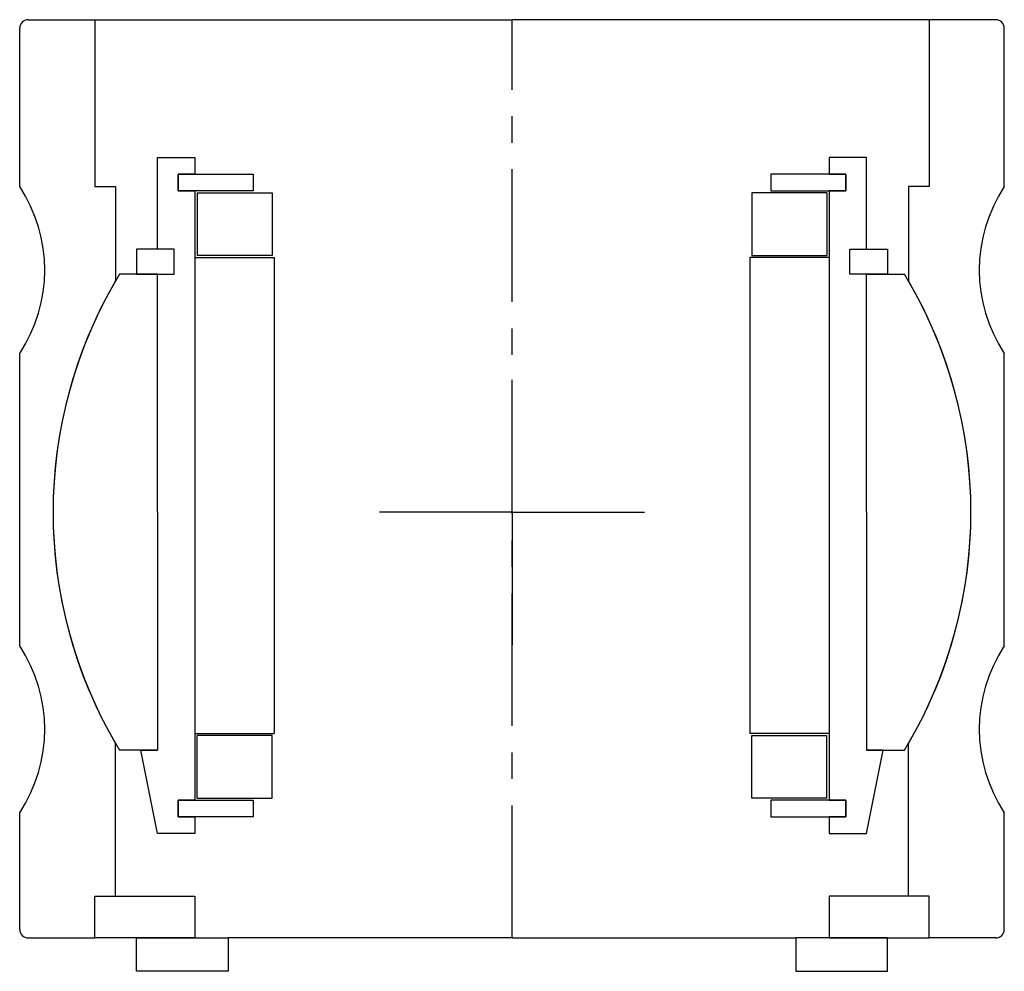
# Model space of a CAD drawing. Header units: millimetres. Extents: x -59 to 59, y -4 to 110.
import ezdxf

# ---------------------------------------------------------------- set-up
doc = ezdxf.new("R2010")
doc.units = ezdxf.units.MM
doc.header["$LTSCALE"] = 0.5
doc.header["$MEASUREMENT"] = 0
doc.linetypes.add('CENTER', pattern=[50.8, 31.75, -6.35, 6.35, -6.35])
doc.layers.get('0').update_dxf_attribs({"linetype": 'CONTINUOUS'})
doc.layers.add('Center', color=1, linetype='CENTER')

# ---------------------------------------------------------------- blocks, each defined once
blk = doc.blocks.new('43040-60-house')
for p, q in [((-58, 59), (-50, 59)), ((-50, 59), (0, 59)), ((-50, 59), (-50, 39)), ((50, 59), (0, 59)), ((58, 59), (50, 59)), ((50, 59), (50, 39)), ((-59, 39), (-59, 58)), ((59, 39), (59, 58)), ((-50, 39), (-47.5, 39)), ((-47.5, 39), (-47.5, 27.73)), ((47.5, 39), (47.5, 27.73)), ((50, 39), (47.5, 39)), ((-59, -16), (-59, 19)), ((59, -16), (59, 19)), ((-47.5, -46), (-47.5, -27.73)), ((47.5, -46), (47.5, -27.73)), ((-59, -50), (-59, -36)), ((59, -50), (59, -36)), ((-50, -46), (-38, -46)), ((-50, -51), (-50, -46)), ((-50, -51), (-50, -46)), ((-50, -46), (-47.5, -46)), ((-38, -46), (-38, -51)), ((50, -46), (38, -46)), ((38, -46), (38, -51)), ((50, -46), (47.5, -46)), ((50, -51), (50, -46)), ((50, -51), (50, -46)), ((-58, -51), (-50, -51)), ((-38, -51), (-50, -51)), ((-45, -51), (-34, -51)), ((-45, -55), (-45, -51)), ((0, -51), (-34, -51)), ((-34, -51), (-34, -55)), ((0, -51), (34, -51)), ((45, -51), (34, -51)), ((34, -51), (34, -55)), ((38, -51), (50, -51)), ((45, -55), (45, -51)), ((58, -51), (50, -51)), ((-34, -55), (-45, -55)), ((34, -55), (45, -55))]:
    blk.add_line(p, q)
for centre, radius, start, end in [((-58, 58), 1, 90, 180), ((58, 58), 1, 0, 90), ((-74.17, 29), 18.17, 326.6015, 33.3985), ((74.17, 29), 18.17, 146.6015, 213.3985), ((0, 0), 55, 149.7274, 210.2726), ((0, 0), 55, 329.7274, 30.2726), ((-74.17, -26), 18.17, 326.6015, 33.3985), ((74.17, -26), 18.17, 146.6015, 213.3985), ((-58, -50), 1, 180, 270), ((58, -50), 1, 270, 0)]:
    blk.add_arc(centre, radius, start, end)
at = {"layer": 'Center'}
blk.add_line((0, -51), (0, 59), dxfattribs=at)
blk = doc.blocks.new('M27-105 & M15-101 - dia57')
for p, q in [((-42.5, 31.5), (-42.5, 42.5)), ((-42.5, 42.5), (-38, 42.5)), ((-38, 42.5), (-38, 40.5)), ((38, 42.5), (38, 40.5)), ((42.5, 42.5), (38, 42.5)), ((42.5, 31.5), (42.5, 42.5)), ((-40, 40.5), (-31, 40.5)), ((-38, 40.5), (-40, 40.5)), ((-40, 40.5), (-40, 38.5)), ((-40, 38.5), (-40, 40.5)), ((-31, 40.5), (-31, 38.5)), ((31, 40.5), (31, 38.5)), ((40, 40.5), (31, 40.5)), ((38, 40.5), (40, 40.5)), ((40, 38.5), (40, 40.5)), ((40, 40.5), (40, 38.5)), ((-31, 38.5), (-40, 38.5)), ((-40, 38.5), (-38, 38.5)), ((-38, 38.5), (-38, -34.5)), ((-37.75, 38.25), (-28.75, 38.25)), ((-37.75, 38.25), (-37.75, 30.75)), ((-28.75, 38.25), (-28.75, 30.75)), ((28.75, 38.25), (28.75, 30.75)), ((37.75, 38.25), (28.75, 38.25)), ((31, 38.5), (40, 38.5)), ((37.75, 38.25), (37.75, 30.75)), ((40, 38.5), (38, 38.5)), ((38, 38.5), (38, -34.5)), ((-40.5, 31.5), (-45, 31.5)), ((-45, 31.5), (-45, 28.5)), ((-40.5, 31.5), (-42.5, 31.5)), ((-40.5, 28.5), (-40.5, 31.5)), ((-40.5, 28.5), (-40.5, 31.5)), ((-28.75, 30.75), (-37.75, 30.75)), ((28.75, 30.75), (37.75, 30.75)), ((40.5, 28.5), (40.5, 31.5)), ((40.5, 28.5), (40.5, 31.5)), ((40.5, 31.5), (45, 31.5)), ((40.5, 31.5), (42.5, 31.5)), ((45, 31.5), (45, 28.5)), ((-38, 30.5), (-38, -26.5)), ((-38, 30.5), (-28.5, 30.5)), ((-28.5, 30.5), (-28.5, -26.5)), ((38, 30.5), (28.5, 30.5)), ((28.5, 30.5), (28.5, -26.5)), ((38, 30.5), (38, -26.5)), ((-42.5, 28.5), (-47.04, 28.5)), ((-45, 28.5), (-40.5, 28.5)), ((-42.5, 0), (-42.5, 28.5)), ((-42.5, 28.5), (-40.5, 28.5)), ((45, 28.5), (40.5, 28.5)), ((42.5, 28.5), (40.5, 28.5)), ((42.5, 28.5), (47.04, 28.5)), ((42.5, 0), (42.5, 28.5)), ((-42.5, 0), (-42.5, -28.5)), ((42.5, 0), (42.5, -28.5)), ((-38, -26.5), (-28.5, -26.5)), ((-37.75, -34.25), (-37.75, -26.75)), ((-28.75, -26.75), (-37.75, -26.75)), ((-28.75, -34.25), (-28.75, -26.75)), ((38, -26.5), (28.5, -26.5)), ((28.75, -26.75), (37.75, -26.75)), ((28.75, -34.25), (28.75, -26.75)), ((37.75, -34.25), (37.75, -26.75)), ((-42.5, -28.5), (-47.04, -28.5)), ((-42.5, -38.5), (-44.5, -28.5)), ((-44.5, -28.5), (-42.5, -28.5)), ((44.5, -28.5), (42.5, -28.5)), ((42.5, -28.5), (47.04, -28.5)), ((42.5, -38.5), (44.5, -28.5)), ((-40, -34.5), (-31, -34.5)), ((-38, -34.5), (-40, -34.5)), ((-40, -34.5), (-40, -36.5)), ((-40, -36.5), (-40, -34.5)), ((-37.75, -34.25), (-28.75, -34.25)), ((-31, -34.5), (-31, -36.5)), ((37.75, -34.25), (28.75, -34.25)), ((31, -34.5), (31, -36.5)), ((40, -34.5), (31, -34.5)), ((38, -34.5), (40, -34.5)), ((40, -36.5), (40, -34.5)), ((40, -34.5), (40, -36.5)), ((-31, -36.5), (-40, -36.5)), ((-40, -36.5), (-38, -36.5)), ((-38, -36.5), (-38, -38.5)), ((31, -36.5), (40, -36.5)), ((40, -36.5), (38, -36.5)), ((38, -36.5), (38, -38.5)), ((-38, -38.5), (-42.5, -38.5)), ((38, -38.5), (42.5, -38.5))]:
    blk.add_line(p, q)
for start, end in [(148.7896, 211.2104), (328.7896, 31.2104)]:
    blk.add_arc((0, 0), 55, start, end)
at = {"layer": 'Center'}
for q in [(0, 18.34), (-17.84, 0), (0, -18.34), (18.34, 0)]:
    blk.add_line((0, 0), q, dxfattribs=at)

msp = doc.modelspace()

# ---------------------------------------------------------------- block references
for name in ['43040-60-house', 'M27-105 & M15-101 - dia57']:
    msp.add_blockref(name, (0, 51))

doc.saveas('drawing.dxf')
